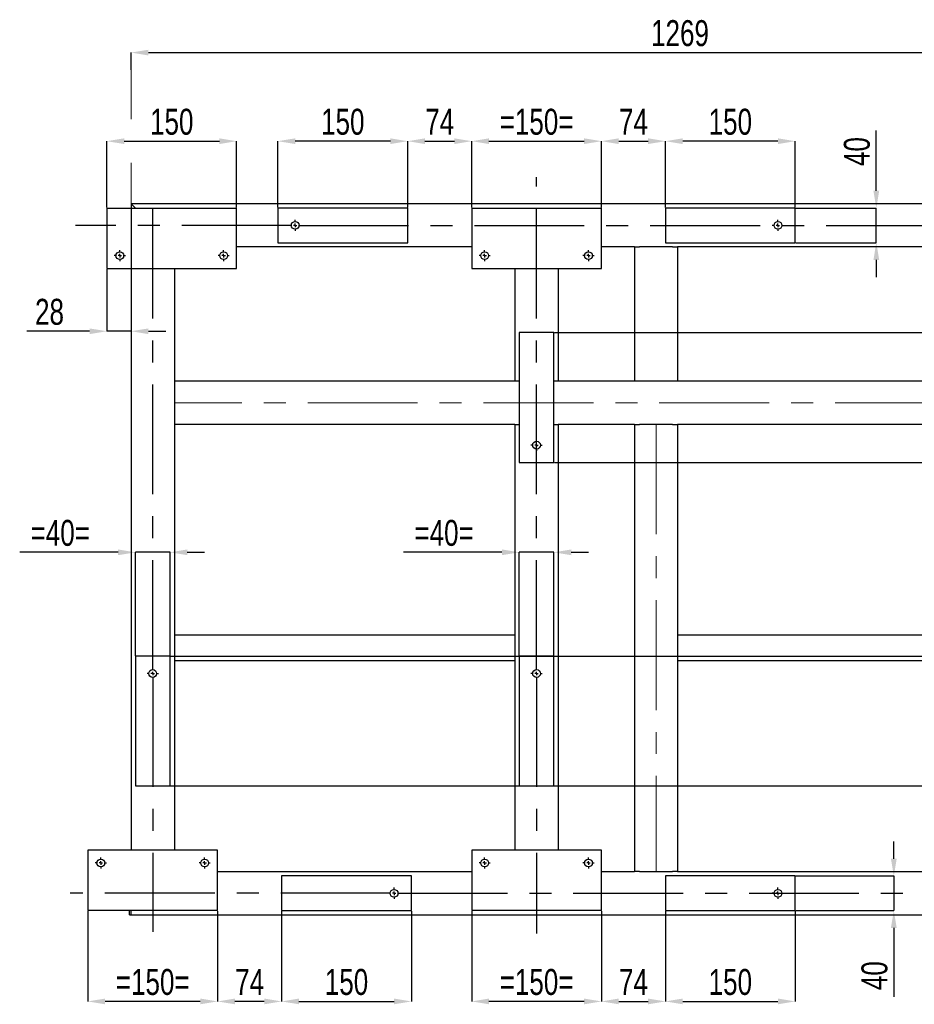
# Model space of a CAD drawing. Header units: millimetres. Extents: x 0 to 841, y 0 to 594.
# Tile 11 of 14: x 477 to 580, y 303 to 417. Entities that reach past the tile are written whole.
import ezdxf

# ---------------------------------------------------------------- set-up
doc = ezdxf.new("R2010")
doc.units = ezdxf.units.MM
doc.header["$PDSIZE"] = -1
doc.linetypes.add('CENTERX2', pattern=[20.32, 12.7, -2.54, 2.54, -2.54])
doc.layers.add('COTES', color=1, linetype='Continuous')
doc.layers.add('TRAIT-MIXTES', color=3, linetype='CENTERX2')
doc.layers.add('TRAIT-FORT', color=4, linetype='Continuous', lineweight=25)
doc.styles.add('SLDTEXTSTYLE0', font='TXT', dxfattribs={"width": 0.75})
doc.dimstyles.new('SLDDIMSTYLE0', dxfattribs={"dimtxt": 3, "dimasz": 2, "dimexe": 0, "dimexo": 0.0625, "dimgap": 0.75, "dimtad": 1, "dimdec": 0, "dimlfac": 10, "dimrnd": 1e-09, "dimzin": 12, "dimdsep": 46, "dimtxsty": 'SLDTEXTSTYLE0', "dimsah": 1, "dimcen": 0.09, "dimadec": 0, "dimazin": 3, "dimtfac": 1, "dimtdec": 0, "dimtofl": 0, "dimtmove": 0, "dimatfit": 3, "dimfxl": 1, "dimfrac": 2, "dimtolj": 1, "dimtzin": 12, "dimarcsym": 0})
doc.dimstyles.new('SLDDIMSTYLE1', dxfattribs={"dimtxt": 3, "dimasz": 2, "dimexe": 0, "dimexo": 0.0625, "dimgap": 0.75, "dimtad": 1, "dimdec": 0, "dimlfac": 10, "dimrnd": 1e-09, "dimzin": 12, "dimdsep": 46, "dimtxsty": 'SLDTEXTSTYLE0', "dimsah": 1, "dimcen": 0.09, "dimadec": 0, "dimazin": 3, "dimtfac": 1, "dimtdec": 0, "dimtmove": 0, "dimatfit": 0, "dimfxl": 1, "dimfrac": 2, "dimtolj": 1, "dimtzin": 12, "dimarcsym": 0})

# ---------------------------------------------------------------- blocks, each defined once
blk = doc.blocks.new('_D_38')
at = {"layer": 'COTES', "color": 0, "lineweight": -2, "transparency": 16777216}
for p, q in [((489.46, 410.76), (489.46, 412.74)), ((491.46, 412.74), (614.36, 412.74)), ((616.36, 394.83), (616.36, 412.74))]:
    blk.add_line(p, q, dxfattribs=at)
at = {"layer": 'COTES', "color": 0, "transparency": 16777216}
for points in [[(491.46, 413.07), (491.46, 412.41), (489.46, 412.74)], [(614.36, 413.07), (614.36, 412.41), (616.36, 412.74)]]:
    blk.add_solid(points, dxfattribs=at)
at = {"layer": 'Defpoints', "color": 0, "transparency": 16777216}
for p in [(616.36, 412.74), (489.46, 410.69), (616.36, 394.77)]:
    blk.add_point(p, dxfattribs=at)
at = {"layer": 'COTES', "color": 0, "transparency": 16777216, "insert": (552.91, 416.49), "char_height": 3, "attachment_point": 2, "style": 'SLDTEXTSTYLE0'}
blk.add_mtext('\\A1;1269', dxfattribs=at)
blk = doc.blocks.new('_D_39')
at = {"layer": 'COTES', "color": 0, "lineweight": -2, "transparency": 16777216}
for p, q in [((486.66, 394.83), (486.66, 402.5)), ((488.66, 402.5), (499.66, 402.5)), ((501.66, 394.83), (501.66, 402.5))]:
    blk.add_line(p, q, dxfattribs=at)
at = {"layer": 'COTES', "color": 0, "transparency": 16777216}
for points in [[(488.66, 402.83), (488.66, 402.17), (486.66, 402.5)], [(499.66, 402.83), (499.66, 402.17), (501.66, 402.5)]]:
    blk.add_solid(points, dxfattribs=at)
at = {"layer": 'Defpoints', "color": 0, "transparency": 16777216}
for p in [(501.66, 402.5), (486.66, 394.77), (501.66, 394.77)]:
    blk.add_point(p, dxfattribs=at)
at = {"layer": 'COTES', "color": 0, "transparency": 16777216, "insert": (494.16, 406.25), "char_height": 3, "attachment_point": 2, "style": 'SLDTEXTSTYLE0'}
blk.add_mtext('\\A1;150', dxfattribs=at)
blk = doc.blocks.new('_D_40')
at = {"layer": 'COTES', "color": 0, "lineweight": -2, "transparency": 16777216}
for p, q in [((489.46, 395.21), (489.46, 380.53)), ((486.66, 387.71), (486.66, 380.53)), ((484.66, 380.53), (477.41, 380.53)), ((489.46, 380.53), (486.66, 380.53)), ((491.46, 380.53), (493.46, 380.53))]:
    blk.add_line(p, q, dxfattribs=at)
at = {"layer": 'COTES', "color": 0, "transparency": 16777216}
for points in [[(484.66, 380.86), (484.66, 380.2), (486.66, 380.53)], [(491.46, 380.86), (491.46, 380.2), (489.46, 380.53)]]:
    blk.add_solid(points, dxfattribs=at)
at = {"layer": 'Defpoints', "color": 0, "transparency": 16777216}
for p in [(489.46, 395.27), (486.66, 387.77), (486.66, 380.53)]:
    blk.add_point(p, dxfattribs=at)
at = {"layer": 'COTES', "color": 0, "transparency": 16777216, "insert": (480.03, 384.28), "char_height": 3, "attachment_point": 2, "style": 'SLDTEXTSTYLE0'}
blk.add_mtext('\\A1;28', dxfattribs=at)
blk = doc.blocks.new('_D_41')
at = {"layer": 'COTES', "color": 0, "lineweight": -2, "transparency": 16777216}
for p, q in [((506.43, 394.83), (506.43, 402.5)), ((519.43, 402.5), (508.43, 402.5)), ((521.43, 394.83), (521.43, 402.5))]:
    blk.add_line(p, q, dxfattribs=at)
at = {"layer": 'COTES', "color": 0, "transparency": 16777216}
for points in [[(508.43, 402.83), (508.43, 402.17), (506.43, 402.5)], [(519.43, 402.83), (519.43, 402.17), (521.43, 402.5)]]:
    blk.add_solid(points, dxfattribs=at)
at = {"layer": 'Defpoints', "color": 0, "transparency": 16777216}
for p in [(506.43, 402.5), (506.43, 394.77), (521.43, 394.77)]:
    blk.add_point(p, dxfattribs=at)
at = {"layer": 'COTES', "color": 0, "transparency": 16777216, "insert": (513.93, 406.25), "char_height": 3, "attachment_point": 2, "style": 'SLDTEXTSTYLE0'}
blk.add_mtext('\\A1;150', dxfattribs=at)
blk = doc.blocks.new('_D_42')
at = {"layer": 'COTES', "color": 0, "lineweight": -2, "transparency": 16777216}
for p, q in [((528.83, 394.83), (528.83, 402.5)), ((530.83, 402.5), (541.83, 402.5)), ((543.83, 394.83), (543.83, 402.5))]:
    blk.add_line(p, q, dxfattribs=at)
at = {"layer": 'COTES', "color": 0, "transparency": 16777216}
for points in [[(530.83, 402.83), (530.83, 402.17), (528.83, 402.5)], [(541.83, 402.83), (541.83, 402.17), (543.83, 402.5)]]:
    blk.add_solid(points, dxfattribs=at)
at = {"layer": 'Defpoints', "color": 0, "transparency": 16777216}
for p in [(543.83, 402.5), (528.83, 394.77), (543.83, 394.77)]:
    blk.add_point(p, dxfattribs=at)
at = {"layer": 'COTES', "color": 0, "transparency": 16777216, "insert": (536.33, 406.25), "char_height": 3, "attachment_point": 2, "style": 'SLDTEXTSTYLE0'}
blk.add_mtext('\\A1;=150=', dxfattribs=at)
blk = doc.blocks.new('_D_43')
at = {"layer": 'COTES', "color": 0, "lineweight": -2, "transparency": 16777216}
for p, q in [((521.43, 394.83), (521.43, 402.5)), ((523.43, 402.5), (526.83, 402.5)), ((528.83, 394.83), (528.83, 402.5))]:
    blk.add_line(p, q, dxfattribs=at)
at = {"layer": 'COTES', "color": 0, "transparency": 16777216}
for points in [[(523.43, 402.83), (523.43, 402.17), (521.43, 402.5)], [(526.83, 402.83), (526.83, 402.17), (528.83, 402.5)]]:
    blk.add_solid(points, dxfattribs=at)
at = {"layer": 'Defpoints', "color": 0, "transparency": 16777216}
for p in [(528.83, 402.5), (521.43, 394.77), (528.83, 394.77)]:
    blk.add_point(p, dxfattribs=at)
at = {"layer": 'COTES', "color": 0, "transparency": 16777216, "insert": (525.13, 406.25), "char_height": 3, "attachment_point": 2, "style": 'SLDTEXTSTYLE0'}
blk.add_mtext('\\A1;74', dxfattribs=at)
blk = doc.blocks.new('_D_44')
at = {"layer": 'COTES', "color": 0, "lineweight": -2, "transparency": 16777216}
for p, q in [((543.83, 394.83), (543.83, 402.5)), ((545.83, 402.5), (549.23, 402.5)), ((551.23, 394.83), (551.23, 402.5))]:
    blk.add_line(p, q, dxfattribs=at)
at = {"layer": 'COTES', "color": 0, "transparency": 16777216}
for points in [[(545.83, 402.83), (545.83, 402.17), (543.83, 402.5)], [(549.23, 402.83), (549.23, 402.17), (551.23, 402.5)]]:
    blk.add_solid(points, dxfattribs=at)
at = {"layer": 'Defpoints', "color": 0, "transparency": 16777216}
for p in [(551.23, 402.5), (543.83, 394.77), (551.23, 394.77)]:
    blk.add_point(p, dxfattribs=at)
at = {"layer": 'COTES', "color": 0, "transparency": 16777216, "insert": (547.53, 406.25), "char_height": 3, "attachment_point": 2, "style": 'SLDTEXTSTYLE0'}
blk.add_mtext('\\A1;74', dxfattribs=at)
blk = doc.blocks.new('_D_45')
at = {"layer": 'COTES', "color": 0, "lineweight": -2, "transparency": 16777216}
for p, q in [((551.23, 394.83), (551.23, 402.5)), ((564.23, 402.5), (553.23, 402.5)), ((566.23, 394.83), (566.23, 402.5))]:
    blk.add_line(p, q, dxfattribs=at)
at = {"layer": 'COTES', "color": 0, "transparency": 16777216}
for points in [[(553.23, 402.83), (553.23, 402.17), (551.23, 402.5)], [(564.23, 402.83), (564.23, 402.17), (566.23, 402.5)]]:
    blk.add_solid(points, dxfattribs=at)
at = {"layer": 'Defpoints', "color": 0, "transparency": 16777216}
for p in [(551.23, 402.5), (551.23, 394.77), (566.23, 394.77)]:
    blk.add_point(p, dxfattribs=at)
at = {"layer": 'COTES', "color": 0, "transparency": 16777216, "insert": (558.73, 406.25), "char_height": 3, "attachment_point": 2, "style": 'SLDTEXTSTYLE0'}
blk.add_mtext('\\A1;150', dxfattribs=at)
blk = doc.blocks.new('_D_57')
at = {"layer": 'COTES', "color": 0, "lineweight": -2, "transparency": 16777216}
for p, q in [((484.46, 313.51), (484.46, 303.07)), ((499.46, 313.51), (499.46, 303.07)), ((497.46, 303.07), (486.46, 303.07))]:
    blk.add_line(p, q, dxfattribs=at)
at = {"layer": 'COTES', "color": 0, "transparency": 16777216}
for points in [[(486.46, 303.4), (486.46, 302.74), (484.46, 303.07)], [(497.46, 303.4), (497.46, 302.74), (499.46, 303.07)]]:
    blk.add_solid(points, dxfattribs=at)
at = {"layer": 'Defpoints', "color": 0, "transparency": 16777216}
for p in [(484.46, 313.57), (499.46, 313.57), (484.46, 303.07)]:
    blk.add_point(p, dxfattribs=at)
at = {"layer": 'COTES', "color": 0, "transparency": 16777216, "insert": (491.96, 306.82), "char_height": 3, "attachment_point": 2, "style": 'SLDTEXTSTYLE0'}
blk.add_mtext('\\A1;=150=', dxfattribs=at)
blk = doc.blocks.new('_D_58')
at = {"layer": 'COTES', "color": 0, "lineweight": -2, "transparency": 16777216}
for p, q in [((499.46, 313.51), (499.46, 303.07)), ((506.86, 313.51), (506.86, 303.07)), ((504.86, 303.07), (501.46, 303.07))]:
    blk.add_line(p, q, dxfattribs=at)
at = {"layer": 'COTES', "color": 0, "transparency": 16777216}
for points in [[(501.46, 303.4), (501.46, 302.74), (499.46, 303.07)], [(504.86, 303.4), (504.86, 302.74), (506.86, 303.07)]]:
    blk.add_solid(points, dxfattribs=at)
at = {"layer": 'Defpoints', "color": 0, "transparency": 16777216}
for p in [(499.46, 313.57), (506.86, 313.57), (499.46, 303.07)]:
    blk.add_point(p, dxfattribs=at)
at = {"layer": 'COTES', "color": 0, "transparency": 16777216, "insert": (503.16, 306.82), "char_height": 3, "attachment_point": 2, "style": 'SLDTEXTSTYLE0'}
blk.add_mtext('\\A1;74', dxfattribs=at)
blk = doc.blocks.new('_D_59')
at = {"layer": 'COTES', "color": 0, "lineweight": -2, "transparency": 16777216}
for p, q in [((506.86, 313.51), (506.86, 303.07)), ((521.86, 313.51), (521.86, 303.07)), ((508.86, 303.07), (519.86, 303.07))]:
    blk.add_line(p, q, dxfattribs=at)
at = {"layer": 'COTES', "color": 0, "transparency": 16777216}
for points in [[(508.86, 303.4), (508.86, 302.74), (506.86, 303.07)], [(519.86, 303.4), (519.86, 302.74), (521.86, 303.07)]]:
    blk.add_solid(points, dxfattribs=at)
at = {"layer": 'Defpoints', "color": 0, "transparency": 16777216}
for p in [(506.86, 313.57), (521.86, 313.57), (521.86, 303.07)]:
    blk.add_point(p, dxfattribs=at)
at = {"layer": 'COTES', "color": 0, "transparency": 16777216, "insert": (514.36, 306.82), "char_height": 3, "attachment_point": 2, "style": 'SLDTEXTSTYLE0'}
blk.add_mtext('\\A1;150', dxfattribs=at)
blk = doc.blocks.new('_D_60')
at = {"layer": 'COTES', "color": 0, "lineweight": -2, "transparency": 16777216}
for p, q in [((528.83, 313.51), (528.83, 303.07)), ((543.83, 313.51), (543.83, 303.07)), ((541.83, 303.07), (530.83, 303.07))]:
    blk.add_line(p, q, dxfattribs=at)
at = {"layer": 'COTES', "color": 0, "transparency": 16777216}
for points in [[(530.83, 303.4), (530.83, 302.74), (528.83, 303.07)], [(541.83, 303.4), (541.83, 302.74), (543.83, 303.07)]]:
    blk.add_solid(points, dxfattribs=at)
at = {"layer": 'Defpoints', "color": 0, "transparency": 16777216}
for p in [(528.83, 313.57), (543.83, 313.57), (528.83, 303.07)]:
    blk.add_point(p, dxfattribs=at)
at = {"layer": 'COTES', "color": 0, "transparency": 16777216, "insert": (536.33, 306.82), "char_height": 3, "attachment_point": 2, "style": 'SLDTEXTSTYLE0'}
blk.add_mtext('\\A1;=150=', dxfattribs=at)
blk = doc.blocks.new('_D_61')
at = {"layer": 'COTES', "color": 0, "lineweight": -2, "transparency": 16777216}
for p, q in [((543.83, 313.51), (543.83, 303.07)), ((551.23, 313.51), (551.23, 303.07)), ((545.83, 303.07), (549.23, 303.07))]:
    blk.add_line(p, q, dxfattribs=at)
at = {"layer": 'COTES', "color": 0, "transparency": 16777216}
for points in [[(545.83, 303.4), (545.83, 302.74), (543.83, 303.07)], [(549.23, 303.4), (549.23, 302.74), (551.23, 303.07)]]:
    blk.add_solid(points, dxfattribs=at)
at = {"layer": 'Defpoints', "color": 0, "transparency": 16777216}
for p in [(543.83, 313.57), (551.23, 313.57), (551.23, 303.07)]:
    blk.add_point(p, dxfattribs=at)
at = {"layer": 'COTES', "color": 0, "transparency": 16777216, "insert": (547.53, 306.82), "char_height": 3, "attachment_point": 2, "style": 'SLDTEXTSTYLE0'}
blk.add_mtext('\\A1;74', dxfattribs=at)
blk = doc.blocks.new('_D_62')
at = {"layer": 'COTES', "color": 0, "lineweight": -2, "transparency": 16777216}
for p, q in [((551.23, 313.51), (551.23, 303.07)), ((566.23, 313.51), (566.23, 303.07)), ((553.23, 303.07), (564.23, 303.07))]:
    blk.add_line(p, q, dxfattribs=at)
at = {"layer": 'COTES', "color": 0, "transparency": 16777216}
for points in [[(553.23, 303.4), (553.23, 302.74), (551.23, 303.07)], [(564.23, 303.4), (564.23, 302.74), (566.23, 303.07)]]:
    blk.add_solid(points, dxfattribs=at)
at = {"layer": 'Defpoints', "color": 0, "transparency": 16777216}
for p in [(551.23, 313.57), (566.23, 313.57), (566.23, 303.07)]:
    blk.add_point(p, dxfattribs=at)
at = {"layer": 'COTES', "color": 0, "transparency": 16777216, "insert": (558.73, 306.82), "char_height": 3, "attachment_point": 2, "style": 'SLDTEXTSTYLE0'}
blk.add_mtext('\\A1;150', dxfattribs=at)
blk = doc.blocks.new('_D_74')
at = {"layer": 'COTES', "color": 0, "lineweight": -2, "transparency": 16777216}
for p, q in [((538.39, 380.37), (795.96, 380.37)), ((795.96, 367.37), (795.96, 378.37)), ((538.39, 365.37), (795.96, 365.37))]:
    blk.add_line(p, q, dxfattribs=at)
at = {"layer": 'COTES', "color": 0, "transparency": 16777216}
for points in [[(795.62, 378.37), (796.29, 378.37), (795.96, 380.37)], [(795.62, 367.37), (796.29, 367.37), (795.96, 365.37)]]:
    blk.add_solid(points, dxfattribs=at)
at = {"layer": 'Defpoints', "color": 0, "transparency": 16777216}
for p in [(538.33, 380.37), (795.96, 380.37), (538.33, 365.37)]:
    blk.add_point(p, dxfattribs=at)
at = {"layer": 'COTES', "color": 0, "transparency": 16777216, "insert": (792.21, 372.87), "char_height": 3, "attachment_point": 2, "rotation": 90, "style": 'SLDTEXTSTYLE0'}
blk.add_mtext('\\A1;150', dxfattribs=at)
blk = doc.blocks.new('_D_75')
at = {"layer": 'COTES', "color": 0, "lineweight": -2, "transparency": 16777216}
for p, q in [((494.02, 342.97), (795.96, 342.97)), ((795.96, 329.97), (795.96, 340.97)), ((494.02, 327.97), (795.96, 327.97))]:
    blk.add_line(p, q, dxfattribs=at)
at = {"layer": 'COTES', "color": 0, "transparency": 16777216}
for points in [[(795.62, 340.97), (796.29, 340.97), (795.96, 342.97)], [(795.62, 329.97), (796.29, 329.97), (795.96, 327.97)]]:
    blk.add_solid(points, dxfattribs=at)
at = {"layer": 'Defpoints', "color": 0, "transparency": 16777216}
for p in [(493.96, 342.97), (795.96, 342.97), (493.96, 327.97)]:
    blk.add_point(p, dxfattribs=at)
at = {"layer": 'COTES', "color": 0, "transparency": 16777216, "insert": (792.21, 335.47), "char_height": 3, "attachment_point": 2, "rotation": 90, "style": 'SLDTEXTSTYLE0'}
blk.add_mtext('\\A1;150', dxfattribs=at)
blk = doc.blocks.new('_D_82')
at = {"layer": 'COTES', "color": 0, "lineweight": -2, "transparency": 16777216}
for p, q in [((575.6, 396.77), (575.6, 403.74)), ((566.29, 394.77), (575.6, 394.77)), ((575.6, 390.77), (575.6, 394.77)), ((566.29, 390.77), (575.6, 390.77)), ((575.6, 388.77), (575.6, 386.77))]:
    blk.add_line(p, q, dxfattribs=at)
at = {"layer": 'COTES', "color": 0, "transparency": 16777216}
for points in [[(575.27, 396.77), (575.94, 396.77), (575.6, 394.77)], [(575.27, 388.77), (575.94, 388.77), (575.6, 390.77)]]:
    blk.add_solid(points, dxfattribs=at)
at = {"layer": 'Defpoints', "color": 0, "transparency": 16777216}
for p in [(566.23, 394.77), (575.6, 394.77), (566.23, 390.77)]:
    blk.add_point(p, dxfattribs=at)
at = {"layer": 'COTES', "color": 0, "transparency": 16777216, "insert": (571.85, 401.3), "char_height": 3, "attachment_point": 2, "rotation": 90, "style": 'SLDTEXTSTYLE0'}
blk.add_mtext('\\A1;40', dxfattribs=at)
blk = doc.blocks.new('_D_83')
at = {"layer": 'COTES', "color": 0, "lineweight": -2, "transparency": 16777216}
for p, q in [((577.63, 319.57), (577.63, 321.57)), ((566.29, 317.57), (577.63, 317.57)), ((577.63, 317.57), (577.63, 313.57)), ((566.29, 313.57), (577.63, 313.57)), ((577.63, 311.57), (577.63, 303.61))]:
    blk.add_line(p, q, dxfattribs=at)
at = {"layer": 'COTES', "color": 0, "transparency": 16777216}
for points in [[(577.29, 319.57), (577.96, 319.57), (577.63, 317.57)], [(577.29, 311.57), (577.96, 311.57), (577.63, 313.57)]]:
    blk.add_solid(points, dxfattribs=at)
at = {"layer": 'Defpoints', "color": 0, "transparency": 16777216}
for p in [(566.23, 317.57), (577.63, 317.57), (566.23, 313.57)]:
    blk.add_point(p, dxfattribs=at)
at = {"layer": 'COTES', "color": 0, "transparency": 16777216, "insert": (573.88, 306.05), "char_height": 3, "attachment_point": 2, "rotation": 90, "style": 'SLDTEXTSTYLE0'}
blk.add_mtext('\\A1;40', dxfattribs=at)
blk = doc.blocks.new('_D_84')
at = {"layer": 'COTES', "color": 0, "lineweight": -2, "transparency": 16777216}
for p, q in [((487.96, 354.98), (476.58, 354.98)), ((489.96, 343.03), (489.96, 354.98)), ((493.96, 354.98), (489.96, 354.98)), ((493.96, 343.03), (493.96, 354.98)), ((495.96, 354.98), (497.96, 354.98))]:
    blk.add_line(p, q, dxfattribs=at)
at = {"layer": 'COTES', "color": 0, "transparency": 16777216}
for points in [[(487.96, 355.31), (487.96, 354.65), (489.96, 354.98)], [(495.96, 355.31), (495.96, 354.65), (493.96, 354.98)]]:
    blk.add_solid(points, dxfattribs=at)
at = {"layer": 'Defpoints', "color": 0, "transparency": 16777216}
for p in [(489.96, 354.98), (489.96, 342.97), (493.96, 342.97)]:
    blk.add_point(p, dxfattribs=at)
at = {"layer": 'COTES', "color": 0, "transparency": 16777216, "insert": (481.27, 358.73), "char_height": 3, "attachment_point": 2, "style": 'SLDTEXTSTYLE0'}
blk.add_mtext('\\A1;=40=', dxfattribs=at)
blk = doc.blocks.new('_D_85')
at = {"layer": 'COTES', "color": 0, "lineweight": -2, "transparency": 16777216}
for p, q in [((532.33, 354.98), (520.95, 354.98)), ((534.33, 343.03), (534.33, 354.98)), ((538.33, 354.98), (534.33, 354.98)), ((538.33, 343.03), (538.33, 354.98)), ((540.33, 354.98), (542.33, 354.98))]:
    blk.add_line(p, q, dxfattribs=at)
at = {"layer": 'COTES', "color": 0, "transparency": 16777216}
for points in [[(532.33, 355.31), (532.33, 354.65), (534.33, 354.98)], [(540.33, 355.31), (540.33, 354.65), (538.33, 354.98)]]:
    blk.add_solid(points, dxfattribs=at)
at = {"layer": 'Defpoints', "color": 0, "transparency": 16777216}
for p in [(534.33, 354.98), (534.33, 342.97), (538.33, 342.97)]:
    blk.add_point(p, dxfattribs=at)
at = {"layer": 'COTES', "color": 0, "transparency": 16777216, "insert": (525.64, 358.73), "char_height": 3, "attachment_point": 2, "style": 'SLDTEXTSTYLE0'}
blk.add_mtext('\\A1;=40=', dxfattribs=at)
blk = doc.blocks.new('SW_CENTERMARKSYMBOL_5')
at = {"layer": 'TRAIT-MIXTES', "color": 0}
for p, q in [((-0.4, 0), (-0.65, 0)), ((0, 0), (-0.2, 0)), ((0, 0.4), (0, 0.65)), ((0, 0), (0, 0.2)), ((0, 0), (0, -0.2)), ((0, 0), (0.2, 0)), ((0.4, 0), (0.65, 0)), ((0, -0.4), (0, -0.65))]:
    blk.add_line(p, q, dxfattribs=at)
blk = doc.blocks.new('SW_CENTERMARKSYMBOL_6')
at = {"layer": 'TRAIT-MIXTES', "color": 0}
for p, q in [((-0.4, 0), (-0.65, 0)), ((0, 0), (-0.2, 0)), ((0, 0.4), (0, 0.65)), ((0, 0), (0, 0.2)), ((0, 0), (0, -0.2)), ((0, 0), (0.2, 0)), ((0.4, 0), (0.65, 0)), ((0, -0.4), (0, -0.65))]:
    blk.add_line(p, q, dxfattribs=at)
blk = doc.blocks.new('SW_CENTERMARKSYMBOL_9')
at = {"layer": 'TRAIT-MIXTES', "color": 0}
for p, q in [((-0.4, 0), (-25.39, 0)), ((0, 0), (-0.2, 0)), ((0, 0.4), (0, 0.65)), ((0, 0), (0, 0.2)), ((0, 0), (0, -0.2)), ((0, 0), (0.2, 0)), ((0.4, 0), (147.41, 0)), ((0, -0.4), (0, -0.65))]:
    blk.add_line(p, q, dxfattribs=at)
blk = doc.blocks.new('SW_CENTERMARKSYMBOL_11')
at = {"layer": 'TRAIT-MIXTES', "color": 0}
for p, q in [((0, 0.4), (0, 56.26)), ((-0.4, 0), (-0.65, 0)), ((0, 0), (-0.2, 0)), ((0, 0), (0, 0.2)), ((0, 0), (0, -0.2)), ((0, 0), (0.2, 0)), ((0.4, 0), (0.65, 0)), ((0, -0.4), (0, -29.86))]:
    blk.add_line(p, q, dxfattribs=at)
blk = doc.blocks.new('SW_CENTERMARKSYMBOL_12')
at = {"layer": 'TRAIT-MIXTES', "color": 0}
for p, q in [((-0.4, 0), (-0.65, 0)), ((0, 0), (-0.2, 0)), ((0, 0.4), (0, 0.65)), ((0, 0), (0, 0.2)), ((0, 0), (0, -0.2)), ((0, 0), (0.2, 0)), ((0.4, 0), (0.65, 0)), ((0, -0.4), (0, -0.65))]:
    blk.add_line(p, q, dxfattribs=at)
blk = doc.blocks.new('SW_CENTERMARKSYMBOL_13')
at = {"layer": 'TRAIT-MIXTES', "color": 0}
for p, q in [((-0.4, 0), (-0.65, 0)), ((0, 0), (-0.2, 0)), ((0, 0.4), (0, 0.65)), ((0, 0), (0, 0.2)), ((0, 0), (0, -0.2)), ((0, 0), (0.2, 0)), ((0.4, 0), (0.65, 0)), ((0, -0.4), (0, -0.65))]:
    blk.add_line(p, q, dxfattribs=at)
blk = doc.blocks.new('SW_CENTERMARKSYMBOL_21')
at = {"layer": 'TRAIT-MIXTES', "color": 0}
for p, q in [((-0.4, 0), (-0.65, 0)), ((0, 0), (-0.2, 0)), ((0, 0.4), (0, 0.65)), ((0, 0), (0, 0.2)), ((0, 0), (0, -0.2)), ((0, 0), (0.2, 0)), ((0.4, 0), (0.65, 0)), ((0, -0.4), (0, -0.65))]:
    blk.add_line(p, q, dxfattribs=at)
blk = doc.blocks.new('SW_CENTERMARKSYMBOL_23')
at = {"layer": 'TRAIT-MIXTES', "color": 0}
for p, q in [((0, 0.4), (0, 57.39)), ((-0.4, 0), (-0.65, 0)), ((0, 0), (-0.2, 0)), ((0, 0), (0, 0.2)), ((0, 0), (0, -0.2)), ((0, 0), (0.2, 0)), ((0.4, 0), (0.65, 0)), ((0, -0.4), (0, -30.06))]:
    blk.add_line(p, q, dxfattribs=at)
blk = doc.blocks.new('SW_CENTERMARKSYMBOL_26')
at = {"layer": 'TRAIT-MIXTES', "color": 0}
for p, q in [((-0.4, 0), (-37.46, 0)), ((0, 0), (-0.2, 0)), ((0, 0.4), (0, 0.65)), ((0, 0), (0, 0.2)), ((0, 0), (0, -0.2)), ((0, 0), (0.2, 0)), ((0.4, 0), (268.27, 0)), ((0, -0.4), (0, -0.65))]:
    blk.add_line(p, q, dxfattribs=at)
blk = doc.blocks.new('SW_CENTERMARKSYMBOL_27')
at = {"layer": 'TRAIT-MIXTES', "color": 0}
for p, q in [((-0.4, 0), (-0.65, 0)), ((0, 0), (-0.2, 0)), ((0, 0.4), (0, 0.65)), ((0, 0), (0, 0.2)), ((0, 0), (0, -0.2)), ((0, 0), (0.2, 0)), ((0.4, 0), (0.65, 0)), ((0, -0.4), (0, -0.65))]:
    blk.add_line(p, q, dxfattribs=at)
blk = doc.blocks.new('SW_CENTERMARKSYMBOL_28')
at = {"layer": 'TRAIT-MIXTES', "color": 0}
for p, q in [((-0.4, 0), (-0.65, 0)), ((0, 0), (-0.2, 0)), ((0, 0.4), (0, 0.65)), ((0, 0), (0, 0.2)), ((0, 0), (0, -0.2)), ((0, 0), (0.2, 0)), ((0.4, 0), (0.65, 0)), ((0, -0.4), (0, -0.65))]:
    blk.add_line(p, q, dxfattribs=at)
blk = doc.blocks.new('SW_CENTERMARKSYMBOL_29')
at = {"layer": 'TRAIT-MIXTES', "color": 0}
for p, q in [((-0.4, 0), (-0.65, 0)), ((0, 0), (-0.2, 0)), ((0, 0.4), (0, 0.65)), ((0, 0), (0, 0.2)), ((0, 0), (0, -0.2)), ((0, 0), (0.2, 0)), ((0.4, 0), (0.65, 0)), ((0, -0.4), (0, -0.65))]:
    blk.add_line(p, q, dxfattribs=at)
blk = doc.blocks.new('SW_CENTERMARKSYMBOL_39')
at = {"layer": 'TRAIT-MIXTES', "color": 0}
for p, q in [((-0.4, 0), (-0.65, 0)), ((0, 0), (-0.2, 0)), ((0, 0.4), (0, 0.65)), ((0, 0), (0, 0.2)), ((0, 0), (0, -0.2)), ((0, 0), (0.2, 0)), ((0.4, 0), (0.65, 0)), ((0, -0.4), (0, -0.65))]:
    blk.add_line(p, q, dxfattribs=at)
blk = doc.blocks.new('SW_CENTERMARKSYMBOL_41')
at = {"layer": 'TRAIT-MIXTES', "color": 0}
for p, q in [((-0.4, 0), (-0.65, 0)), ((0, 0), (-0.2, 0)), ((0, 0.4), (0, 0.65)), ((0, 0), (0, 0.2)), ((0, 0), (0, -0.2)), ((0, 0), (0.2, 0)), ((0.4, 0), (0.65, 0)), ((0, -0.4), (0, -0.65))]:
    blk.add_line(p, q, dxfattribs=at)
blk = doc.blocks.new('SW_CENTERMARKSYMBOL_42')
at = {"layer": 'TRAIT-MIXTES', "color": 0}
for p, q in [((-0.4, 0), (-0.65, 0)), ((0, 0), (-0.2, 0)), ((0, 0.4), (0, 0.65)), ((0, 0), (0, 0.2)), ((0, 0), (0, -0.2)), ((0, 0), (0.2, 0)), ((0.4, 0), (0.65, 0)), ((0, -0.4), (0, -0.65))]:
    blk.add_line(p, q, dxfattribs=at)

msp = doc.modelspace()

# ---------------------------------------------------------------- linework, layer by layer
at = {"layer": 'TRAIT-FORT', "lineweight": 25}
for p, q in [((489.46, 395.27), (489.96, 394.77)), ((652.36, 395.27), (489.46, 395.27)), ((489.46, 395.27), (489.46, 394.77)), ((489.46, 395.27), (489.96, 394.77)), ((486.66, 394.77), (486.66, 387.77)), ((486.66, 394.77), (501.66, 394.77)), ((501.66, 387.77), (501.66, 394.77)), ((521.43, 394.77), (506.43, 394.77)), ((506.43, 394.77), (506.43, 390.77)), ((521.43, 390.77), (521.43, 394.77)), ((528.83, 394.77), (528.83, 387.77)), ((528.83, 394.77), (543.83, 394.77)), ((543.83, 387.77), (543.83, 394.77)), ((551.23, 394.77), (551.23, 390.77)), ((566.23, 394.77), (551.23, 394.77)), ((566.23, 390.77), (566.23, 394.77)), ((506.43, 390.77), (521.43, 390.77)), ((551.23, 390.77), (566.23, 390.77)), ((528.83, 390.27), (501.66, 390.27)), ((547.64, 390.27), (543.83, 390.27)), ((547.64, 390.27), (547.64, 374.77)), ((547.64, 390.27), (548.24, 390.27)), ((552.04, 390.27), (548.24, 390.27)), ((552.04, 390.27), (552.64, 390.27)), ((616.36, 390.27), (552.64, 390.27)), ((552.64, 390.27), (552.64, 374.77)), ((486.66, 387.77), (501.66, 387.77)), ((489.46, 387.77), (489.46, 320.57)), ((494.46, 387.77), (494.46, 374.77)), ((528.83, 387.77), (543.83, 387.77)), ((533.83, 387.77), (533.83, 374.77)), ((538.83, 387.77), (538.83, 374.77)), ((538.33, 380.37), (534.33, 380.37)), ((534.33, 380.37), (534.33, 365.37)), ((538.33, 365.37), (538.33, 380.37)), ((494.46, 374.77), (494.46, 374.17)), ((533.83, 374.77), (494.46, 374.77)), ((534.33, 374.77), (533.83, 374.77)), ((538.83, 374.77), (538.33, 374.77)), ((547.64, 374.77), (538.83, 374.77)), ((548.24, 374.77), (547.64, 374.77)), ((552.04, 374.77), (548.24, 374.77)), ((552.64, 374.77), (552.04, 374.77)), ((647.36, 374.77), (552.64, 374.77)), ((494.46, 374.17), (494.46, 370.37)), ((494.46, 370.37), (494.46, 369.77)), ((533.83, 369.77), (494.46, 369.77)), ((494.46, 369.77), (494.46, 320.57)), ((533.83, 369.77), (533.83, 320.57)), ((533.83, 369.77), (534.33, 369.77)), ((538.33, 369.77), (538.83, 369.77)), ((547.64, 369.77), (538.83, 369.77)), ((538.83, 369.77), (538.83, 320.57)), ((547.64, 369.77), (547.64, 318.07)), ((547.64, 369.77), (548.24, 369.77)), ((552.04, 369.77), (548.24, 369.77)), ((552.04, 369.77), (552.64, 369.77)), ((625.68, 369.77), (552.64, 369.77)), ((552.64, 369.77), (552.64, 318.07)), ((534.33, 365.37), (538.33, 365.37)), ((533.83, 345.42), (494.46, 345.42)), ((625.68, 345.42), (552.64, 345.42)), ((493.96, 342.97), (489.96, 342.97)), ((489.96, 342.97), (489.96, 327.97)), ((493.96, 327.97), (493.96, 342.97)), ((534.33, 342.97), (534.33, 327.97)), ((538.33, 342.97), (534.33, 342.97)), ((538.33, 327.97), (538.33, 342.97)), ((533.83, 342.42), (494.46, 342.42)), ((625.68, 342.42), (552.64, 342.42)), ((489.96, 327.97), (493.96, 327.97)), ((534.33, 327.97), (538.33, 327.97)), ((484.46, 320.57), (484.46, 313.57)), ((499.46, 320.57), (484.46, 320.57)), ((499.46, 313.57), (499.46, 320.57)), ((543.83, 320.57), (528.83, 320.57)), ((528.83, 320.57), (528.83, 313.57)), ((543.83, 313.57), (543.83, 320.57)), ((499.46, 318.07), (528.83, 318.07)), ((506.86, 317.57), (506.86, 313.57)), ((521.86, 317.57), (506.86, 317.57)), ((521.86, 313.57), (521.86, 317.57)), ((543.83, 318.07), (547.64, 318.07)), ((548.24, 318.07), (547.64, 318.07)), ((548.24, 318.07), (552.04, 318.07)), ((566.23, 317.57), (551.23, 317.57)), ((551.23, 317.57), (551.23, 313.57)), ((552.64, 318.07), (552.04, 318.07)), ((552.64, 318.07), (625.68, 318.07)), ((566.23, 313.57), (566.23, 317.57)), ((499.46, 313.57), (484.46, 313.57)), ((489.26, 313.07), (489.26, 313.57)), ((489.26, 313.07), (489.46, 313.07)), ((489.46, 313.07), (489.46, 313.57)), ((489.46, 313.07), (780.96, 313.07)), ((506.86, 313.57), (521.86, 313.57)), ((543.83, 313.57), (528.83, 313.57)), ((551.23, 313.57), (566.23, 313.57))]:
    msp.add_line(p, q, dxfattribs=at)
for centre in [(508.43, 392.77), (564.23, 392.77), (488.16, 389.27), (500.16, 389.27), (530.33, 389.27), (542.33, 389.27), (536.33, 367.37), (491.96, 340.97), (536.33, 340.97), (485.96, 319.07), (497.96, 319.07), (530.33, 319.07), (542.33, 319.07), (519.86, 315.57), (564.23, 315.57)]:
    msp.add_circle(centre, 0.45, dxfattribs=at)
at = {"layer": 'TRAIT-MIXTES', "lineweight": 18}
for p, q in [((489.46, 405.04), (489.46, 410.69)), ((489.46, 395.27), (489.46, 400.01)), ((705.46, 372.27), (494.46, 372.27)), ((550.14, 369.77), (550.14, 318.07))]:
    msp.add_line(p, q, dxfattribs=at)

# ---------------------------------------------------------------- block references
at = {"layer": 'TRAIT-MIXTES'}
for name, p in [('SW_CENTERMARKSYMBOL_23', (536.33, 340.97)), ('SW_CENTERMARKSYMBOL_11', (491.96, 340.97)), ('SW_CENTERMARKSYMBOL_9', (508.43, 392.77)), ('SW_CENTERMARKSYMBOL_21', (564.23, 392.77)), ('SW_CENTERMARKSYMBOL_42', (488.16, 389.27)), ('SW_CENTERMARKSYMBOL_41', (500.16, 389.27)), ('SW_CENTERMARKSYMBOL_28', (530.33, 389.27)), ('SW_CENTERMARKSYMBOL_27', (542.33, 389.27)), ('SW_CENTERMARKSYMBOL_29', (536.33, 367.37)), ('SW_CENTERMARKSYMBOL_13', (485.96, 319.07)), ('SW_CENTERMARKSYMBOL_12', (497.96, 319.07)), ('SW_CENTERMARKSYMBOL_6', (530.33, 319.07)), ('SW_CENTERMARKSYMBOL_5', (542.33, 319.07)), ('SW_CENTERMARKSYMBOL_26', (519.86, 315.57)), ('SW_CENTERMARKSYMBOL_39', (564.23, 315.57))]:
    msp.add_blockref(name, p, dxfattribs=at)

# ---------------------------------------------------------------- dimensions: what is measured, and where the dimension line sits
at = {"layer": 'COTES'}
for base, p1, p2, dimstyle, picture, middle in [((616.36, 412.74), (489.46, 410.69), (616.36, 394.77), 'SLDDIMSTYLE0', '_D_38', (552.91, 412.74)), ((501.66, 402.5), (486.66, 394.77), (501.66, 394.77), 'SLDDIMSTYLE0', '_D_39', (494.16, 402.5)), ((506.43, 402.5), (521.43, 394.77), (506.43, 394.77), 'SLDDIMSTYLE0', '_D_41', (513.93, 402.5)), ((551.23, 402.5), (566.23, 394.77), (551.23, 394.77), 'SLDDIMSTYLE0', '_D_45', (558.73, 402.5)), ((528.83, 402.5), (521.43, 394.77), (528.83, 394.77), 'SLDDIMSTYLE1', '_D_43', (525.13, 402.5)), ((551.23, 402.5), (543.83, 394.77), (551.23, 394.77), 'SLDDIMSTYLE1', '_D_44', (547.53, 402.5)), ((486.66, 380.53), (489.46, 395.27), (486.66, 387.77), 'SLDDIMSTYLE1', '_D_40', (480.03, 380.53)), ((499.46, 303.07), (506.86, 313.57), (499.46, 313.57), 'SLDDIMSTYLE1', '_D_58', (503.16, 303.07)), ((521.86, 303.07), (506.86, 313.57), (521.86, 313.57), 'SLDDIMSTYLE0', '_D_59', (514.36, 303.07)), ((551.23, 303.07), (543.83, 313.57), (551.23, 313.57), 'SLDDIMSTYLE1', '_D_61', (547.53, 303.07)), ((566.23, 303.07), (551.23, 313.57), (566.23, 313.57), 'SLDDIMSTYLE0', '_D_62', (558.73, 303.07))]:
    dim = msp.add_linear_dim(base=base, p1=p1, p2=p2, dimstyle=dimstyle, dxfattribs=at)
    dim.commit()
    dim.dimension.update_dxf_attribs({"geometry": picture, "text_midpoint": middle, "dimtype": 160})
for base, p1, p2, dimstyle, picture, middle in [((543.83, 402.5), (528.83, 394.77), (543.83, 394.77), 'SLDDIMSTYLE0', '_D_42', (536.33, 402.5)), ((489.96, 354.98), (493.96, 342.97), (489.96, 342.97), 'SLDDIMSTYLE1', '_D_84', (481.27, 354.98)), ((534.33, 354.98), (538.33, 342.97), (534.33, 342.97), 'SLDDIMSTYLE1', '_D_85', (525.64, 354.98)), ((484.46, 303.07), (499.46, 313.57), (484.46, 313.57), 'SLDDIMSTYLE0', '_D_57', (491.96, 303.07)), ((528.83, 303.07), (543.83, 313.57), (528.83, 313.57), 'SLDDIMSTYLE0', '_D_60', (536.33, 303.07))]:
    dim = msp.add_linear_dim(base=base, p1=p1, p2=p2, text='=<>=', dimstyle=dimstyle, dxfattribs=at)
    dim.commit()
    dim.dimension.update_dxf_attribs({"geometry": picture, "text_midpoint": middle, "dimtype": 160})
for base, p1, p2, dimstyle, picture, middle in [((575.6, 394.77), (566.23, 390.77), (566.23, 394.77), 'SLDDIMSTYLE1', '_D_82', (575.6, 401.3)), ((795.96, 380.37), (538.33, 365.37), (538.33, 380.37), 'SLDDIMSTYLE0', '_D_74', (795.96, 372.87)), ((795.96, 342.97), (493.96, 327.97), (493.96, 342.97), 'SLDDIMSTYLE0', '_D_75', (795.96, 335.47)), ((577.63, 317.57), (566.23, 313.57), (566.23, 317.57), 'SLDDIMSTYLE1', '_D_83', (577.63, 306.05))]:
    dim = msp.add_linear_dim(base=base, p1=p1, p2=p2, angle=90, dimstyle=dimstyle, dxfattribs=at)
    dim.commit()
    dim.dimension.update_dxf_attribs({"geometry": picture, "text_midpoint": middle, "dimtype": 160})

doc.saveas('drawing.dxf')
